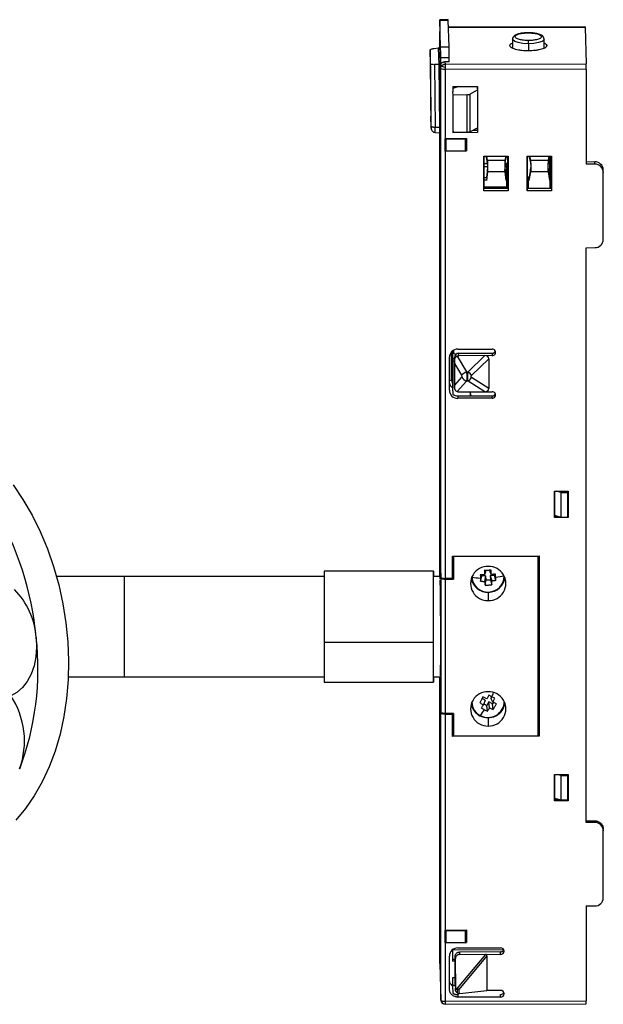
# Model space of a CAD drawing. Header units: millimetres. Extents: x -289 to -86, y -80 to 35.
# Tile 2 of 2: x -154 to -86, y -80 to 35. Entities that reach past the tile are written whole.
import ezdxf

# ---------------------------------------------------------------- set-up
doc = ezdxf.new("R2010")
doc.units = ezdxf.units.MM

msp = doc.modelspace()

# ---------------------------------------------------------------- linework, layer by layer
at = {"color": 7, "linetype": 'Continuous', "lineweight": 25}
for p, q in [((-103.67, 34.83), (-104.67, 34.82)), ((-104.67, 34.78), (-103.67, 34.79)), ((-104.57, 31.64), (-104.67, 34.78)), ((-103.67, 34.79), (-103.67, 34.81)), ((-103.57, 31.64), (-103.67, 34.79)), ((-104.67, 33.15), (-104.68, 33.44)), ((-104.68, 31.53), (-104.68, 33.44)), ((-104.67, 34.11), (-104.67, 33.15)), ((-87.68, 33.98), (-103.64, 33.94)), ((-103.64, 33.92), (-87.68, 33.96)), ((-87.68, 33.96), (-87.55, 29.67)), ((-96.17, 32.55), (-96.17, 31.51)), ((-92.47, 31.51), (-92.47, 32.55)), ((-105.74, 29.68), (-105.79, 31.28)), ((-105.79, 31.28), (-105.72, 24)), ((-105.34, 31.46), (-104.8, 31.53)), ((-104.74, 29.61), (-104.8, 31.53)), ((-104.64, 31.53), (-104.8, 31.53)), ((-104.59, 29.84), (-104.65, 31.79)), ((-104.65, 31.79), (-104.65, 31.53)), ((-104.57, 31.64), (-103.57, 31.64)), ((-94.3, 32.02), (-94.3, 31.19)), ((-104.56, 29.44), (-104.56, 30.4)), ((-104.56, 30.4), (-103.56, 30.4)), ((-104.06, 29.92), (-104.05, 29.63)), ((-103.56, 29.92), (-104.06, 29.92)), ((-103.56, 29.92), (-103.56, 30.4)), ((-105.67, 22.4), (-105.74, 29.68)), ((-104.74, 29.61), (-105.28, 29.58)), ((-105.28, 29.58), (-105.21, 22.26)), ((-104.74, 29.61), (-104.59, 29.62)), ((-104.67, 22.26), (-104.74, 29.61)), ((-104.59, 22.08), (-104.59, 29.84)), ((-104.55, 29.15), (-104.56, 29.44)), ((-104.55, -30.32), (-104.55, 29.15)), ((-104.05, 29.63), (-87.55, 29.67)), ((-87.55, 29.05), (-104.05, 29.01)), ((-104.05, 29.01), (-104.05, -30.46)), ((-87.55, 29.05), (-87.55, 17.96)), ((-104.71, 26.62), (-104.59, 26.62)), ((-104.59, 26.62), (-104.71, 26.62)), ((-103.15, 27.01), (-100.24, 27.02)), ((-103.15, 27.01), (-103.15, 26.39)), ((-102.44, 27.01), (-103.15, 26.78)), ((-101.16, 26.13), (-100.25, 26.64)), ((-100.26, 26.73), (-100.26, 27.02)), ((-100.24, 27.02), (-100.24, 21.63)), ((-103.11, 26.02), (-103.16, 26.39)), ((-101.5, 26.06), (-103.11, 26.02)), ((-103.11, 21.66), (-103.11, 26.02)), ((-101.5, 26.06), (-101.5, 21.65)), ((-101.16, 26.13), (-101.16, 21.71)), ((-105.67, 22.16), (-105.72, 23.56)), ((-104.59, 24.03), (-104.69, 24.03)), ((-105.21, 22.26), (-104.67, 22.26)), ((-104.59, 22.26), (-104.67, 22.26)), ((-103.16, 22.03), (-103.11, 21.66)), ((-103.15, 21.94), (-103.15, 21.62)), ((-103.15, 21.92), (-103.15, 21.92)), ((-101.16, 21.71), (-100.25, 22.18)), ((-100.74, 21.93), (-100.26, 21.93)), ((-100.26, 21.93), (-100.26, 22.18)), ((-100.26, 21.93), (-100.24, 21.63)), ((-105.21, 21.65), (-104.67, 21.61)), ((-104.69, 21.61), (-104.61, 13.43)), ((-104.67, 21.61), (-104.59, 21.61)), ((-104.67, 21.61), (-104.6, 14.42)), ((-104.6, 21.41), (-104.6, 21.53)), ((-104.6, 11.94), (-104.6, 21.53)), ((-104.6, 21.53), (-104.59, 21.53)), ((-104.6, 21.41), (-104.59, 21.41)), ((-104.05, 20.95), (-101.55, 20.95)), ((-104.05, 20.95), (-104.05, 20.92)), ((-104.05, 19.48), (-104.05, 20.92)), ((-103.95, 20.89), (-104.05, 20.92)), ((-103.95, 20.89), (-101.65, 20.9)), ((-103.95, 20.89), (-103.95, 19.45)), ((-100.24, 21.63), (-103.15, 21.62)), ((-101.5, 21.65), (-103.11, 21.66)), ((-101.65, 20.9), (-101.55, 20.93)), ((-101.65, 19.46), (-101.65, 20.9)), ((-101.55, 20.95), (-101.55, 20.93)), ((-101.55, 20.93), (-101.55, 19.49)), ((-104.68, -30.24), (-104.68, 20.57)), ((-104.05, 19.48), (-104.05, 19.51)), ((-104.05, 19.48), (-103.95, 19.45)), ((-101.65, 19.46), (-103.95, 19.45)), ((-101.65, 19.46), (-101.55, 19.49)), ((-99.51, 18.87), (-96.69, 18.88)), ((-99.51, 14.83), (-99.51, 18.87)), ((-99.5, 18.87), (-99.5, 15.13)), ((-99.26, 18.88), (-99.24, 18.72)), ((-99.24, 18.72), (-99.12, 18.09)), ((-99.22, 18.88), (-99.12, 18.37)), ((-97.01, 18.37), (-96.92, 18.88)), ((-97.01, 18.1), (-96.9, 18.73)), ((-96.9, 18.73), (-96.88, 18.88)), ((-96.89, 18.78), (-96.73, 18.83)), ((-96.71, 15.14), (-96.71, 18.88)), ((-96.69, 18.88), (-96.69, 14.83)), ((-94.46, 18.89), (-91.59, 18.89)), ((-94.46, 14.84), (-94.46, 18.89)), ((-94.45, 18.89), (-94.45, 15.14)), ((-94.21, 18.89), (-94.2, 18.73)), ((-94.2, 18.73), (-94.08, 18.1)), ((-94.17, 18.89), (-94.07, 18.38)), ((-91.95, 18.38), (-91.86, 18.89)), ((-91.95, 18.11), (-91.84, 18.74)), ((-91.84, 18.74), (-91.83, 18.89)), ((-91.82, 17.32), (-91.82, 18.89)), ((-91.82, 17.2), (-91.82, 18.89)), ((-91.7, 15.15), (-91.7, 18.89)), ((-91.61, 15.15), (-91.61, 18.89)), ((-91.59, 18.89), (-91.59, 14.85)), ((-99.5, 17.98), (-99.13, 18.1)), ((-99.5, 17.66), (-99.09, 17.66)), ((-99.45, 18), (-99.1, 18.01)), ((-99.08, 17.36), (-99.22, 16.38)), ((-97.01, 18.37), (-99.12, 18.37)), ((-99.12, 18.37), (-99.12, 18.09)), ((-99.1, 18.21), (-99.1, 18)), ((-99.08, 17.68), (-99.08, 17.54)), ((-99.08, 17.05), (-99.08, 17.36)), ((-97.04, 17.66), (-96.94, 17.66)), ((-97.04, 17.37), (-97.04, 17.05)), ((-97.04, 17.37), (-96.92, 16.39)), ((-97.03, 18.01), (-97.03, 18.21)), ((-97.03, 17.9), (-97.03, 18.01)), ((-97.01, 18.1), (-97.01, 18.37)), ((-97.01, 18.08), (-96.73, 18.09)), ((-96.94, 17.66), (-96.94, 18.08)), ((-96.94, 17.9), (-96.83, 17.9)), ((-96.83, 17.81), (-96.94, 17.81)), ((-96.83, 17.9), (-96.83, 18.08)), ((-96.83, 17.9), (-96.83, 17.81)), ((-96.83, 17.81), (-96.82, 15.89)), ((-96.82, 17.88), (-96.81, 18.08)), ((-96.82, 17.88), (-96.71, 17.88)), ((-94.06, 17.37), (-94.23, 16.39)), ((-94.07, 18.38), (-94.08, 18.1)), ((-91.95, 18.38), (-94.07, 18.38)), ((-94.06, 17.06), (-94.06, 17.37)), ((-94.03, 18), (-94.03, 17.89)), ((-94.02, 17.4), (-94.02, 17.56)), ((-91.97, 17.38), (-91.96, 17.06)), ((-91.97, 17.38), (-91.81, 16.4)), ((-91.82, 17.32), (-91.96, 17.32)), ((-91.95, 18.11), (-91.95, 18.38)), ((-91.87, 17.88), (-91.75, 17.87)), ((-91.75, 17.82), (-91.87, 17.82)), ((-87.55, 18.24), (-86.54, 18.23)), ((-86.53, 17.94), (-87.55, 17.96)), ((-86.53, 17.94), (-86.54, 18.23)), ((-85.55, 17.01), (-85.56, 17.3)), ((-99.22, 16.35), (-99.5, 16.35)), ((-99.5, 16.12), (-99.22, 16.12)), ((-99.08, 17.05), (-99.22, 16.03)), ((-99.22, 16.38), (-99.22, 16.35)), ((-97.04, 17.05), (-99.08, 17.05)), ((-96.92, 16.04), (-97.04, 17.05)), ((-96.92, 16.35), (-96.92, 16.39)), ((-96.85, 16.35), (-96.92, 16.35)), ((-96.92, 16.13), (-96.84, 16.13)), ((-96.84, 16.13), (-96.85, 16.35)), ((-96.84, 15.26), (-96.84, 16.13)), ((-96.71, 16.34), (-96.82, 16.34)), ((-96.73, 16.48), (-96.72, 15.14)), ((-94.46, 16.45), (-94.22, 16.45)), ((-94.34, 16.14), (-94.35, 16.36)), ((-94.35, 16.36), (-94.35, 15.14)), ((-94.24, 16.36), (-94.35, 16.36)), ((-94.34, 15.14), (-94.34, 16.14)), ((-94.34, 16.14), (-94.24, 16.14)), ((-94.06, 17.06), (-94.24, 16.05)), ((-94.23, 16.39), (-94.24, 16.36)), ((-91.96, 17.06), (-94.06, 17.06)), ((-91.8, 16.05), (-91.96, 17.06)), ((-91.82, 16.71), (-91.86, 16.71)), ((-91.82, 16.51), (-91.82, 16.91)), ((-91.82, 16.51), (-91.82, 16.71)), ((-91.8, 16.37), (-91.81, 16.4)), ((-91.77, 16.37), (-91.8, 16.37)), ((-91.8, 16.14), (-91.77, 16.14)), ((-91.77, 16.14), (-91.77, 16.37)), ((-91.77, 15.15), (-91.77, 16.14)), ((-91.75, 15.15), (-91.75, 16.54)), ((-85.55, 9.16), (-85.55, 16.99)), ((-104.64, 15.68), (-104.64, 13.09)), ((-99.51, 14.83), (-99.5, 15.13)), ((-96.84, 15.26), (-99.5, 15.26)), ((-99.5, 15.13), (-96.71, 15.14)), ((-96.81, 15.14), (-96.82, 16.04)), ((-96.82, 15.89), (-96.82, 15.09)), ((-96.71, 15.14), (-96.69, 14.83)), ((-94.45, 15.14), (-94.46, 14.84)), ((-94.45, 15.14), (-91.61, 15.15)), ((-91.61, 15.15), (-91.59, 14.85)), ((-96.69, 14.83), (-99.51, 14.83)), ((-91.59, 14.85), (-94.46, 14.84)), ((-104.6, 11.94), (-104.64, 13.09)), ((-104.64, 13.09), (-104.6, 13.09)), ((-104.6, 13.01), (-104.61, 13.43)), ((-87.55, 8.19), (-86.55, 8.2)), ((-87.55, -58.98), (-87.55, 8.19)), ((-103.28, -7.31), (-103.28, -3.97)), ((-103.18, -3.88), (-103.18, -7.66)), ((-103.08, -3.81), (-103.08, -3.9)), ((-103.08, -3.81), (-103.08, -3.88)), ((-103.08, -3.88), (-103.08, -3.81)), ((-102.65, -4.48), (-101.54, -6.31)), ((-102.55, -3.66), (-98.55, -3.65)), ((-102.46, -4.15), (-98.56, -4.14)), ((-102.45, -4.43), (-102.46, -4.15)), ((-98.55, -4.42), (-102.45, -4.43)), ((-101.34, -6.31), (-99.41, -4.42)), ((-98.56, -4.14), (-98.55, -4.42)), ((-103.55, -8.46), (-103.55, -4.63)), ((-102.96, -4.63), (-102.95, -4.95)), ((-102.96, -7.88), (-102.96, -4.63)), ((-102.95, -5.33), (-102.11, -6.72)), ((-102.95, -5.33), (-102.95, -7.86)), ((-100.94, -6.76), (-98.95, -4.81)), ((-98.95, -4.81), (-98.95, -8.25)), ((-101.54, -6.31), (-101.34, -6.31)), ((-102.95, -8.21), (-102.96, -7.88)), ((-102.11, -6.94), (-102.95, -7.86)), ((-101.54, -7.4), (-102.65, -8.62)), ((-101.34, -7.4), (-101.54, -7.4)), ((-99.41, -8.64), (-101.34, -7.4)), ((-98.95, -8.25), (-100.94, -6.97)), ((-103.18, -8.17), (-103.16, -8.94)), ((-102.56, -9.13), (-98.56, -9.12)), ((-102.56, -9.13), (-102.55, -9.41)), ((-102.45, -8.65), (-98.55, -8.64)), ((-101.07, -9.13), (-101.08, -8.78)), ((-101.08, -8.87), (-101.07, -9.13)), ((-98.55, -9.4), (-98.56, -9.12)), ((-98.55, -9.4), (-102.55, -9.41)), ((-91.26, -20.25), (-89.64, -20.25)), ((-91.26, -23.34), (-91.26, -20.25)), ((-91.25, -20.25), (-91.25, -23.13)), ((-90.5, -20.4), (-91.04, -20.25)), ((-90.5, -20.4), (-90.5, -23.28)), ((-90.5, -20.4), (-89.75, -20.4)), ((-89.75, -20.25), (-89.75, -20.4)), ((-89.75, -20.4), (-89.75, -23.28)), ((-89.65, -23.13), (-89.65, -20.25)), ((-89.64, -20.25), (-89.64, -23.34)), ((-91.26, -23.34), (-91.25, -23.13)), ((-89.64, -23.34), (-91.26, -23.34)), ((-91.25, -23.07), (-90.5, -23.28)), ((-91.25, -23.13), (-91.03, -23.13)), ((-90.5, -23.28), (-89.75, -23.28)), ((-89.75, -23.13), (-89.65, -23.13)), ((-89.64, -23.34), (-89.65, -23.13)), ((-104.62, -28.27), (-104.55, -30.32)), ((-104.62, -30.49), (-104.62, -28.33)), ((-104.61, -28.33), (-104.62, -28.33)), ((-104.61, -28.34), (-104.62, -28.34)), ((-104.55, -30.39), (-104.62, -28.35)), ((-104.62, -28.42), (-104.62, -30.51)), ((-103.18, -27.84), (-93.05, -27.81)), ((-103.18, -30.46), (-103.18, -27.84)), ((-103.18, -28.34), (-103.18, -27.84)), ((-103.18, -30.46), (-103.18, -28.26)), ((-103.18, -28.33), (-103.18, -28.34)), ((-103.05, -28.34), (-103.18, -28.34)), ((-103.05, -28.34), (-103.18, -28.35)), ((-103.05, -27.94), (-103.05, -27.84)), ((-93.15, -27.91), (-103.05, -27.94)), ((-103.05, -27.94), (-103.05, -30.52)), ((-93.15, -27.91), (-93.15, -27.81)), ((-93.15, -48.8), (-93.15, -27.91)), ((-93.06, -27.81), (-93.06, -35.36)), ((-93.06, -27.81), (-93.06, -48.61)), ((-93.05, -27.81), (-93.05, -48.9)), ((-105.39, -29.59), (-118.19, -29.59)), ((-99.44, -30.03), (-99.29, -29.67)), ((-99.29, -29.67), (-99.3, -29.52)), ((-98.8, -29.5), (-98.8, -29.64)), ((-98.64, -29.99), (-98.8, -29.64)), ((-118.19, -30.24), (-149.46, -30.24)), ((-104.63, -30.24), (-105.39, -30.24)), ((-104.55, -30.39), (-104.55, -46.1)), ((-103.18, -30.46), (-104.05, -30.46)), ((-104.05, -30.53), (-103.05, -30.52)), ((-104.05, -30.53), (-104.05, -46.24)), ((-100.93, -30.3), (-100.92, -30.31)), ((-100.92, -30.31), (-100.92, -30.27)), ((-99.89, -30.78), (-99.77, -30.17)), ((-99.77, -30.17), (-99.78, -30.03)), ((-99.27, -30.15), (-99.77, -30.17)), ((-99.4, -30.8), (-99.27, -30.15)), ((-99.37, -31.24), (-99.24, -30.63)), ((-99.24, -30.63), (-99.27, -30.15)), ((-99.24, -30.63), (-98.75, -30.6)), ((-98.27, -30.1), (-98.77, -30.12)), ((-98.77, -30.12), (-98.6, -30.76)), ((-98.77, -30.12), (-98.75, -30.6)), ((-98.75, -30.6), (-98.58, -31.2)), ((-98.27, -30.1), (-98.28, -29.95)), ((-98.11, -30.69), (-98.27, -30.1)), ((-99.03, -32.06), (-99, -33.04)), ((-93.15, -31.74), (-93.09, -33.58)), ((-93.09, -33.58), (-93.15, -33.58)), ((-93.09, -33.58), (-93.09, -39.33)), ((-93.06, -35.36), (-93.07, -35.01)), ((-93.07, -35.01), (-93.07, -35.77)), ((-93.06, -35.36), (-93.06, -35.36)), ((-93.07, -35.77), (-93.06, -36.13)), ((-93.06, -35.77), (-93.07, -35.77)), ((-93.06, -36.13), (-93.06, -48.53)), ((-93.06, -36.13), (-93.06, -36.13)), ((-105.39, -37.95), (-118.19, -37.95)), ((-93.09, -39.33), (-93.15, -39.33)), ((-148.1, -41.94), (-118.19, -41.94)), ((-105.39, -41.94), (-104.6, -41.94)), ((-104.68, -75.43), (-104.68, -41.94)), ((-104.62, -43.86), (-104.62, -41.94)), ((-104.62, -41.94), (-104.62, -43.81)), ((-118.19, -42.59), (-105.39, -42.59)), ((-104.62, -43.93), (-104.55, -46.1)), ((-104.55, -46.16), (-104.62, -43.99)), ((-104.61, -43.99), (-104.62, -43.99)), ((-99.37, -44.66), (-99.72, -44.48)), ((-99.37, -44.66), (-99.56, -45.22)), ((-98.59, -44.28), (-98.69, -44.46)), ((-98.47, -44.9), (-98.69, -44.46)), ((-99.53, -45.12), (-99.17, -45.31)), ((-98.93, -44.88), (-99.17, -45.31)), ((-99.09, -45.96), (-99.17, -45.31)), ((-98.49, -45.11), (-98.93, -44.88)), ((-98.85, -45.58), (-98.93, -44.88)), ((-98.39, -44.93), (-98.49, -45.11)), ((-98.42, -45.76), (-98.49, -45.11)), ((-93.07, -48.27), (-93.15, -45.61)), ((-104.55, -79.71), (-104.55, -46.16)), ((-103.05, -46.24), (-104.05, -46.24)), ((-104.05, -46.31), (-103.18, -46.31)), ((-104.05, -46.31), (-104.05, -79.85)), ((-103.18, -46.24), (-103.18, -46.31)), ((-103.18, -48.92), (-103.18, -46.24)), ((-103.18, -48.92), (-103.18, -46.31)), ((-103.05, -46.24), (-103.05, -48.83)), ((-99.03, -46.72), (-99, -47.7)), ((-93.06, -48.53), (-93.07, -48.17)), ((-93.07, -48.17), (-93.07, -48.23)), ((-93.07, -48.27), (-93.07, -48.27)), ((-93.05, -48.9), (-103.18, -48.92)), ((-103.05, -48.83), (-93.15, -48.8)), ((-93.06, -48.53), (-93.06, -48.53)), ((-93.05, -48.9), (-93.06, -48.61)), ((-91.26, -53.36), (-89.64, -53.36)), ((-91.26, -56.45), (-91.26, -53.36)), ((-91.25, -53.36), (-91.25, -56.24)), ((-90.5, -53.47), (-90.87, -53.36)), ((-90.5, -53.47), (-89.75, -53.46)), ((-90.5, -53.47), (-90.5, -56.34)), ((-89.75, -53.36), (-89.75, -53.46)), ((-89.75, -53.46), (-89.75, -56.34)), ((-89.65, -56.23), (-89.65, -53.36)), ((-89.64, -53.36), (-89.64, -56.45)), ((-91.26, -56.45), (-91.25, -56.24)), ((-91.25, -56.13), (-90.5, -56.34)), ((-91.25, -56.24), (-90.86, -56.24)), ((-90.5, -56.34), (-89.75, -56.34)), ((-89.75, -56.24), (-89.65, -56.23)), ((-89.64, -56.45), (-89.65, -56.23)), ((-89.64, -56.45), (-91.26, -56.45)), ((-87.55, -58.78), (-86.55, -58.78)), ((-86.55, -58.98), (-87.55, -58.98)), ((-86.55, -58.98), (-86.55, -58.78)), ((-85.55, -59.9), (-85.55, -59.7)), ((-85.55, -67.76), (-85.55, -59.93)), ((-87.55, -68.72), (-86.55, -68.72)), ((-87.55, -68.72), (-87.55, -79.81)), ((-104.05, -71.53), (-101.55, -71.52)), ((-104.05, -71.56), (-104.05, -71.53)), ((-104.05, -72.99), (-104.05, -71.56)), ((-103.95, -71.58), (-104.05, -71.56)), ((-103.95, -71.58), (-103.95, -73.02)), ((-103.95, -71.58), (-101.65, -71.58)), ((-101.65, -71.58), (-101.55, -71.55)), ((-101.65, -73.02), (-101.65, -71.58)), ((-101.55, -71.52), (-101.55, -71.55)), ((-101.55, -71.55), (-101.55, -72.99)), ((-104.05, -72.97), (-104.05, -72.99)), ((-104.05, -72.99), (-103.95, -73.02)), ((-101.65, -73.02), (-103.95, -73.02)), ((-102.55, -73.62), (-97.55, -73.61)), ((-101.65, -73.02), (-101.55, -72.99)), ((-103.55, -78.41), (-103.55, -74.58)), ((-103.18, -73.84), (-103.18, -75.16)), ((-103.14, -73.81), (-97.19, -73.86)), ((-102.98, -73.72), (-102.98, -73.81)), ((-102.98, -73.72), (-102.98, -73.81)), ((-102.98, -73.72), (-102.98, -73.81)), ((-102.86, -74.58), (-102.85, -74.92)), ((-102.86, -77.84), (-102.86, -74.58)), ((-99.31, -74.38), (-102.63, -78.32)), ((-99.15, -74.55), (-102.45, -78.47)), ((-97.56, -74.09), (-102.36, -74.1)), ((-102.36, -74.1), (-102.35, -74.39)), ((-102.35, -74.39), (-97.55, -74.37)), ((-99.15, -74.55), (-99.15, -78.6)), ((-97.55, -74.37), (-97.56, -74.09)), ((-97.15, -73.97), (-97.15, -73.99)), ((-104.68, -75.43), (-104.55, -79.71)), ((-104.68, -75.44), (-104.55, -79.73)), ((-103.18, -74.93), (-102.86, -74.94)), ((-102.86, -75.16), (-103.18, -75.16)), ((-102.85, -74.92), (-102.84, -78.32)), ((-102.85, -78.03), (-103.19, -78.03)), ((-102.86, -77.1), (-103.18, -77.11)), ((-103.18, -77.11), (-103.18, -78.07)), ((-103.18, -78.07), (-103.16, -78.89)), ((-102.86, -77.84), (-102.84, -78.5)), ((-102.86, -77.85), (-102.84, -78.51)), ((-102.84, -78.32), (-102.63, -78.32)), ((-102.63, -78.48), (-102.84, -78.48)), ((-102.84, -78.5), (-102.84, -78.48)), ((-102.63, -78.48), (-102.63, -78.88)), ((-102.56, -79.08), (-102.55, -79.37)), ((-97.55, -79.36), (-102.55, -79.37)), ((-102.45, -78.47), (-102.45, -78.95)), ((-102.34, -78.95), (-99.15, -78.6)), ((-97.55, -78.59), (-99.15, -78.6)), ((-97.55, -79.36), (-97.56, -79.07)), ((-97.15, -78.95), (-97.15, -78.97)), ((-104.05, -79.85), (-87.55, -79.81)), ((-104.05, -80.21), (-87.55, -80.17))]:
    msp.add_line(p, q, dxfattribs=at)
at = {"color": 7, "linetype": 'Continuous', "lineweight": 25, "flags": 128}
for points in [[(-87.68, 33.98), (-87.68, 33.98), (-87.68, 33.96)], [(-94.3, 32.02), (-94.94, 32.05), (-95.5, 32.15), (-95.91, 32.28), (-96.14, 32.46), (-96.17, 32.55)], [(-92.47, 32.55), (-92.49, 32.47), (-92.71, 32.29), (-93.12, 32.15), (-93.67, 32.06), (-94.3, 32.02)], [(-105.67, 22.4), (-105.66, 22.37), (-105.64, 22.35), (-105.6, 22.33), (-105.54, 22.3), (-105.47, 22.29), (-105.39, 22.27), (-105.3, 22.27), (-105.21, 22.26)], [(-105.67, 22.4), (-105.67, 22.34), (-105.67, 22.28), (-105.67, 22.23), (-105.67, 22.19), (-105.67, 22.16), (-105.67, 22.15), (-105.67, 22.15), (-105.67, 22.16)], [(-104.59, 22.08), (-104.59, 21.9), (-104.59, 21.74), (-104.59, 21.6), (-104.59, 21.49), (-104.59, 21.41), (-104.59, 21.38), (-104.6, 21.37), (-104.6, 21.41)], [(-91.82, 16.71), (-91.82, 16.78), (-91.82, 16.85), (-91.82, 16.93), (-91.82, 17.01), (-91.82, 17.09), (-91.82, 17.17), (-91.82, 17.25), (-91.82, 17.32)], [(-91.82, 16.91), (-91.82, 16.94), (-91.82, 16.98), (-91.82, 17.01), (-91.82, 17.05), (-91.82, 17.09), (-91.82, 17.12), (-91.82, 17.16), (-91.82, 17.2)], [(-96.84, 15.26), (-96.84, 15.16), (-96.84, 15.14)], [(-103.18, -4.72), (-103.07, -4.77), (-102.96, -4.81)], [(-154.55, -19.53), (-153.4, -21.23), (-152.34, -23.05), (-151.39, -24.97), (-150.54, -26.98), (-149.81, -29.07), (-149.21, -31.22), (-148.73, -33.42), (-148.37, -35.64), (-148.16, -37.87), (-148.07, -40.1), (-148.12, -42.31), (-148.3, -44.48), (-148.62, -46.6), (-149.06, -48.65), (-149.64, -50.62), (-150.33, -52.48), (-151.15, -54.23), (-152.07, -55.86), (-153.1, -57.35), (-154.23, -58.69)], [(-104.62, -28.42), (-104.62, -28.4), (-104.62, -28.38), (-104.62, -28.37), (-104.62, -28.36), (-104.62, -28.35), (-104.62, -28.35), (-104.62, -28.35), (-104.62, -28.35)], [(-118.19, -29.59), (-118.19, -29.64), (-118.19, -29.87), (-118.19, -30.28), (-118.19, -30.88), (-118.19, -31.63), (-118.19, -32.52), (-118.19, -33.51), (-118.19, -34.59), (-118.19, -35.71), (-118.19, -36.84), (-118.19, -37.95)], [(-105.39, -37.95), (-105.39, -36.84), (-105.39, -35.71), (-105.39, -34.59), (-105.39, -33.51), (-105.39, -32.52), (-105.39, -31.63), (-105.39, -30.88), (-105.39, -30.28), (-105.39, -29.87), (-105.39, -29.64), (-105.39, -29.61), (-105.39, -29.77), (-105.39, -30.13), (-105.39, -30.24)], [(-141.56, -30.24), (-141.56, -30.34), (-141.56, -30.64), (-141.56, -31.12), (-141.56, -31.77), (-141.56, -32.57), (-141.56, -33.49), (-141.56, -34.49), (-141.56, -35.56), (-141.56, -36.63), (-141.56, -37.7), (-141.56, -38.7), (-141.56, -39.62), (-141.56, -40.42), (-141.56, -41.07), (-141.56, -41.55), (-141.56, -41.85), (-141.56, -41.94)], [(-141.56, -30.24), (-141.56, -30.27), (-141.56, -30.47), (-141.56, -30.86), (-141.56, -31.43), (-141.56, -32.15), (-141.56, -33.02), (-141.56, -33.98), (-141.56, -35.02), (-141.56, -36.09), (-141.56, -37.17), (-141.56, -38.21), (-141.56, -39.17), (-141.56, -40.04), (-141.56, -40.76), (-141.56, -41.33), (-141.56, -41.72), (-141.56, -41.92), (-141.56, -41.94)], [(-151.85, -37.34), (-151.8, -38.48), (-151.89, -39.6), (-152.1, -40.66), (-152.44, -41.63), (-152.9, -42.49), (-153.45, -43.21), (-154.1, -43.78), (-154.81, -44.17)], [(-118.19, -37.95), (-118.19, -39.01), (-118.19, -39.97), (-118.19, -40.82), (-118.19, -41.52), (-118.19, -42.06), (-118.19, -42.42), (-118.19, -42.58), (-118.19, -42.59)], [(-105.39, -41.94), (-105.39, -42.32), (-105.39, -42.55), (-105.39, -42.58), (-105.39, -42.42), (-105.39, -42.06), (-105.39, -41.52), (-105.39, -40.82), (-105.39, -39.97), (-105.39, -39.01), (-105.39, -37.95)], [(-99.97, -46.5), (-99.97, -46.51), (-99.96, -46.51), (-99.96, -46.51), (-99.95, -46.51), (-99.95, -46.51), (-99.94, -46.5), (-99.93, -46.49), (-99.92, -46.48)]]:
    msp.add_lwpolyline(points, dxfattribs=at)
at = {"color": 7, "linetype": 'Continuous', "lineweight": 25}
for centre, radius, start, end in [((-113.76, 32.07), 19.46, 359.8511, 0.9501), ((-104.46, 29.05), 0.32, 68.321, 97.7051), ((-105, 27.11), 2.33, 65.9633, 73.5636), ((-71.85, 24.27), 33.87, 180.4587, 181.2044), ((-123.32, 21.89), 18.11, 359.2595, 1.1853), ((-123.79, 21.86), 19.13, 359.2595, 1.1853), ((-86.53, 17.25), 0.977, 2.8899, 90.3661), ((-86.52, 16.97), 0.976, 1.1955, 90.3898), ((-86.53, 9.18), 0.983, 268.9772, 358.7348), ((-102.57, -4.65), 0.983, 88.9772, 178.7348), ((-102.6, -3.88), 0.476, 180.5168, 242.249), ((-102.47, -4.64), 0.491, 88.9772, 178.7348), ((-98.55, -3.74), 0.398, 269.2939, 338.4066), ((-98.54, -4.04), 0.384, 268.0387, 91.9627), ((-102.69, -4.11), 1.02, 240.891, 254.6311), ((-100.39, -8.51), 2.48, 117.7649, 133.9389), ((-103.55, -8.71), 3.26, 36.8279, 47.3402), ((-103.31, -7.91), 0.593, 86.9546, 113.1925), ((-102.63, -7.39), 0.954, 195.4066, 234.6546), ((-101.14, -6.33), 1.14, 212.2722, 249.5895), ((-102.02, -6.36), 1.24, 303.1886, 330.3702), ((-102.57, -8.44), 0.977, 181.2241, 271.3631), ((-102.56, -8.1), 1.03, 234.5612, 270.2666), ((-98.55, -8.72), 0.398, 269.2939, 338.4066), ((-98.54, -9.02), 0.384, 268.0387, 91.9627), ((-187.89, -40.66), 36.19, 5.2716, 30.7341), ((-99.06, -31.04), 2, 88.2325, 271.7689), ((-98.94, -31.04), 2, 268.2325, 91.7689), ((-481.54, -36.79), 376.98, 359.8554, 0.9405), ((-99.03, -30.07), 2.01, 191.0237, 352.4587), ((-99.03, -30.15), 1.9, 184.7895, 359.8638), ((-99.67, -23.6), 6.82, 259.4825, 267.9809), ((-99.07, -23.44), 6.95, 277.839, 286.2282), ((-160.6, -37.96), 8.77, 4.0655, 44.9646), ((-184.78, -40.99), 33.14, 339.3086, 6.3302), ((-188.34, -39.07), 83.79, 358.0988, 0.9077), ((-99.06, -45.7), 2, 88.2325, 271.7689), ((-98.94, -45.7), 2, 268.2325, 91.7689), ((-162.76, -49.46), 9.54, 340.1532, 33.611), ((-98.06, -43.83), 6.56, 179.8554, 180.9404), ((-99.02, -44.81), 1.89, 241.7842, 359.7943), ((-116.17, -35.5), 19.64, 333.4586, 335.0094), ((-99.11, -44.78), 1.92, 190.0052, 243.4751), ((-99.12, -44.86), 1.8, 182.0671, 243.7496), ((-99.03, -44.72), 2.01, 242.1098, 352.1212), ((-105.99, -41.74), 7.7, 322.0758, 328.2927), ((-86.52, -59.95), 0.977, 1.2241, 91.3631), ((-86.53, -67.74), 0.983, 268.9772, 358.7348), ((-102.56, -74.6), 0.983, 88.9772, 178.7348), ((-97.54, -74), 0.391, 1.2241, 91.3631), ((-97.54, -73.98), 0.393, 268.9772, 358.7348), ((-102.67, -75.65), 2.78, 270.9121, 272.1753), ((-102.67, -75.78), 2.65, 272.1711, 273.4987), ((-97.54, -78.98), 0.391, 1.2241, 91.3631), ((-97.54, -78.97), 0.393, 268.9772, 358.7348), ((-104.05, -79.71), 0.5, 181.7859, 270.1413), ((-103.95, -79.67), 0.551, 190.6812, 226.0436), ((-104.01, -79.73), 0.471, 225.5941, 264.9718)]:
    msp.add_arc(centre, radius, start, end, dxfattribs=at)
for points, knots in [([(-104.67, 34.78), (-104.67, 34.79), (-104.67, 34.81), (-104.67, 34.82), (-104.67, 34.83), (-104.67, 34.82), (-104.67, 34.79), (-104.67, 34.71), (-104.67, 34.6), (-104.67, 34.45), (-104.67, 34.29), (-104.67, 34.17), (-104.67, 34.11)], [0, 0, 0, 0, 0.0600993, 0.1198084, 0.179664, 0.2401991, 0.369538, 0.5001206, 0.62939, 0.7600424, 0.879663, 1, 1, 1, 1]), ([(-94.33, 33.29), (-94.34, 33.3), (-94.53, 33.3), (-94.9, 33.27), (-95.39, 33.2), (-95.77, 33.07), (-96.01, 32.92), (-96.16, 32.72), (-96.16, 32.59), (-96.15, 32.55)], [0, 0, 0, 0, 0.009354, 0.209684, 0.411521, 0.619215, 0.801053, 0.936941, 1, 1, 1, 1]), ([(-94.3, 32.4), (-94.43, 32.4), (-94.58, 32.4), (-94.9, 32.43), (-95.07, 32.45), (-95.4, 32.52), (-95.56, 32.57), (-95.8, 32.69), (-95.87, 32.76), (-95.87, 32.91), (-95.8, 32.98), (-95.58, 33.11), (-95.42, 33.16), (-95.09, 33.23), (-94.92, 33.25), (-94.61, 33.28), (-94.46, 33.28), (-94.33, 33.28)], [0, 0, 0, 0, 0.125, 0.125, 0.25, 0.25, 0.375, 0.375, 0.5, 0.5, 0.625, 0.625, 0.75, 0.75, 0.875, 0.875, 1, 1, 1, 1]), ([(-92.47, 32.55), (-92.49, 32.63), (-92.51, 32.78), (-92.67, 32.95), (-92.91, 33.09), (-93.29, 33.21), (-93.8, 33.28), (-94.21, 33.31), (-94.41, 33.29), (-94.44, 33.29)], [0, 0, 0, 0, 0.114999, 0.226951, 0.377134, 0.579409, 0.779, 0.971754, 1, 1, 1, 1]), ([(-94.33, 33.28), (-94.2, 33.28), (-94.06, 33.28), (-93.74, 33.25), (-93.57, 33.23), (-93.23, 33.16), (-93.07, 33.11), (-92.84, 32.99), (-92.77, 32.92), (-92.77, 32.77), (-92.83, 32.7), (-93.06, 32.57), (-93.21, 32.52), (-93.54, 32.45), (-93.71, 32.43), (-94.03, 32.4), (-94.18, 32.4), (-94.3, 32.4)], [0, 0, 0, 0, 0.125, 0.125, 0.25, 0.25, 0.375, 0.375, 0.5, 0.5, 0.625, 0.625, 0.75, 0.75, 0.875, 0.875, 1, 1, 1, 1]), ([(-105.79, 31.28), (-105.79, 31.29), (-105.78, 31.31), (-105.74, 31.35), (-105.71, 31.37), (-105.62, 31.4), (-105.57, 31.42), (-105.46, 31.45), (-105.4, 31.46), (-105.34, 31.46)], [0, 0, 0, 0, 0.25, 0.25, 0.5, 0.5, 0.75, 0.75, 1, 1, 1, 1]), ([(-104.56, 30.4), (-104.56, 30.43), (-104.56, 30.49), (-104.56, 30.58), (-104.56, 30.67), (-104.56, 30.8), (-104.56, 30.97), (-104.56, 31.16), (-104.57, 31.33), (-104.57, 31.47), (-104.57, 31.58), (-104.57, 31.62), (-104.57, 31.64)], [0, 0, 0, 0, 0.060099, 0.119808, 0.179664, 0.240199, 0.369538, 0.500121, 0.62939, 0.760042, 0.879663, 1, 1, 1, 1]), ([(-103.56, 30.4), (-103.56, 30.65), (-103.56, 30.93), (-103.57, 31.39), (-103.57, 31.57), (-103.57, 31.64)], [0, 0, 0, 0, 0.5, 0.5, 1, 1, 1, 1]), ([(-96.47, 31.79), (-96.45, 31.88), (-96.44, 31.99), (-96.22, 32.07), (-96.17, 32.09)], [0, 0, 0, 0, 0.762329, 1, 1, 1, 1]), ([(-92.17, 31.8), (-92.17, 31.79), (-92.17, 31.77), (-92.18, 31.73), (-92.2, 31.69), (-92.23, 31.65), (-92.27, 31.61), (-92.34, 31.55), (-92.5, 31.46), (-92.77, 31.37), (-93.11, 31.29), (-93.49, 31.23), (-93.89, 31.19), (-94.3, 31.18), (-94.7, 31.19), (-95.11, 31.22), (-95.49, 31.28), (-95.84, 31.36), (-96.12, 31.45), (-96.3, 31.55), (-96.4, 31.64), (-96.46, 31.72), (-96.46, 31.77), (-96.47, 31.79)], [0, 0, 0, 0, 0.020117, 0.040089, 0.059997, 0.07992, 0.099937, 0.120129, 0.184966, 0.250091, 0.314907, 0.380053, 0.439873, 0.500026, 0.559867, 0.62, 0.684837, 0.749962, 0.814779, 0.879924, 0.919979, 0.95979, 1, 1, 1, 1]), ([(-92.47, 32.09), (-92.42, 32.08), (-92.21, 31.99), (-92.19, 31.89), (-92.17, 31.8)], [0, 0, 0, 0, 0.214766, 1, 1, 1, 1]), ([(-104.56, 29.44), (-104.56, 29.46), (-104.56, 29.5), (-104.54, 29.58), (-104.5, 29.68), (-104.43, 29.77), (-104.34, 29.84), (-104.25, 29.88), (-104.16, 29.91), (-104.09, 29.92), (-104.06, 29.92)], [0, 0, 0, 0, 0.078305, 0.158203, 0.326286, 0.499721, 0.624939, 0.759804, 0.877544, 1, 1, 1, 1]), ([(-105.28, 29.58), (-105.34, 29.57), (-105.4, 29.57), (-105.51, 29.58), (-105.57, 29.58), (-105.65, 29.6), (-105.69, 29.61), (-105.73, 29.64), (-105.74, 29.66), (-105.74, 29.68)], [0, 0, 0, 0, 0.25, 0.25, 0.5, 0.5, 0.75, 0.75, 1, 1, 1, 1]), ([(-104.05, 29.01), (-104.18, 29.01), (-104.31, 29.02), (-104.5, 29.08), (-104.55, 29.11), (-104.55, 29.15)], [0, 0, 0, 0, 0.5, 0.5, 1, 1, 1, 1]), ([(-104.5, 29.37), (-104.46, 29.44), (-104.39, 29.51), (-104.24, 29.61), (-104.15, 29.63), (-104.05, 29.63)], [0, 0, 0, 0, 0.5, 0.5, 1, 1, 1, 1]), ([(-104.05, 29.63), (-104.05, 29.61), (-104.05, 29.55), (-104.05, 29.42), (-104.05, 29.33), (-104.05, 29.24)], [0, 0, 0, 0, 0.5, 0.5, 1, 1, 1, 1]), ([(-87.55, 29.05), (-87.55, 29.18), (-87.55, 29.32), (-87.55, 29.55), (-87.55, 29.64), (-87.55, 29.67)], [0, 0, 0, 0, 0.5, 0.5, 1, 1, 1, 1]), ([(-101.5, 26.06), (-101.43, 26.07), (-101.36, 26.07), (-101.24, 26.1), (-101.19, 26.11), (-101.16, 26.13)], [0, 0, 0, 0, 0.5, 0.5, 1, 1, 1, 1]), ([(-105.67, 22.15), (-105.66, 22.09), (-105.65, 21.97), (-105.54, 21.81), (-105.39, 21.69), (-105.27, 21.67), (-105.21, 21.65)], [0, 0, 0, 0, 0.245235, 0.493826, 0.745767, 1, 1, 1, 1]), ([(-101.16, 21.71), (-101.19, 21.69), (-101.24, 21.68), (-101.36, 21.66), (-101.43, 21.65), (-101.5, 21.65)], [0, 0, 0, 0, 0.5, 0.5, 1, 1, 1, 1]), ([(-99.1, 18.21), (-99.09, 18.05), (-99.09, 17.87), (-99.08, 17.5), (-99.07, 17.32), (-99.07, 17.18)], [0, 0, 0, 0, 0.5, 0.5, 1, 1, 1, 1]), ([(-99.1, 18), (-99.1, 17.96), (-99.09, 17.87), (-99.09, 17.75), (-99.08, 17.69), (-99.08, 17.67)], [0, 0, 0, 0, 0.441676, 0.883352, 1, 1, 1, 1]), ([(-97.05, 17.19), (-97.04, 17.33), (-97.04, 17.51), (-97.03, 17.87), (-97.03, 18.06), (-97.03, 18.21)], [0, 0, 0, 0, 0.5, 0.5, 1, 1, 1, 1]), ([(-96.82, 16.34), (-96.82, 16.37), (-96.82, 16.42), (-96.82, 16.5), (-96.82, 16.59), (-96.82, 16.68), (-96.82, 16.81), (-96.82, 17), (-96.82, 17.23), (-96.82, 17.44), (-96.82, 17.61), (-96.82, 17.73), (-96.82, 17.82), (-96.82, 17.86), (-96.82, 17.88)], [0, 0, 0, 0, 0.050327, 0.100099, 0.149731, 0.199645, 0.25025, 0.374717, 0.500062, 0.624529, 0.749874, 0.833383, 0.916104, 1, 1, 1, 1]), ([(-102.65, -4.48), (-102.67, -4.49), (-102.71, -4.52), (-102.77, -4.56), (-102.83, -4.62), (-102.88, -4.69), (-102.94, -4.81), (-102.94, -4.91), (-102.95, -4.95)], [0, 0, 0, 0, 0.131126, 0.257915, 0.38198, 0.50504, 0.754331, 1, 1, 1, 1]), ([(-102.65, -4.48), (-102.63, -4.47), (-102.6, -4.46), (-102.55, -4.44), (-102.5, -4.43), (-102.46, -4.43), (-102.45, -4.43)], [0, 0, 0, 0, 0.256687, 0.508175, 0.755562, 1, 1, 1, 1]), ([(-102.95, -4.95), (-102.95, -5.02), (-102.95, -5.15), (-102.95, -5.27), (-102.95, -5.33)], [0, 0, 0, 0, 0.53157, 1, 1, 1, 1]), ([(-102.11, -6.72), (-102.09, -6.76), (-102.07, -6.8), (-102.07, -6.88), (-102.09, -6.92), (-102.11, -6.94)], [0, 0, 0, 0, 0.5, 0.5, 1, 1, 1, 1]), ([(-101.54, -6.31), (-101.54, -6.35), (-101.53, -6.41), (-101.52, -6.51), (-101.51, -6.62), (-101.51, -6.72), (-101.51, -6.81), (-101.5, -6.94), (-101.51, -7.09), (-101.52, -7.26), (-101.53, -7.36), (-101.54, -7.4)], [0, 0, 0, 0, 0.085896, 0.170751, 0.254592, 0.337447, 0.419348, 0.500325, 0.662925, 0.829404, 1, 1, 1, 1]), ([(-101.34, -7.4), (-101.35, -7.38), (-101.36, -7.34), (-101.37, -7.28), (-101.38, -7.21), (-101.39, -7.14), (-101.4, -7.07), (-101.4, -6.99), (-101.4, -6.87), (-101.4, -6.71), (-101.38, -6.51), (-101.36, -6.38), (-101.34, -6.31)], [0, 0, 0, 0, 0.074074, 0.147195, 0.219415, 0.290787, 0.361366, 0.431209, 0.500374, 0.662511, 0.828819, 1, 1, 1, 1]), ([(-100.94, -6.97), (-100.98, -6.95), (-101, -6.92), (-101, -6.84), (-100.98, -6.79), (-100.94, -6.76)], [0, 0, 0, 0, 0.5, 0.5, 1, 1, 1, 1]), ([(-103.18, -7.66), (-103.18, -7.69), (-103.18, -7.74), (-103.18, -7.81), (-103.18, -7.89), (-103.18, -7.96), (-103.18, -8.02), (-103.18, -8.09), (-103.18, -8.14), (-103.18, -8.16), (-103.18, -8.17)], [0, 0, 0, 0, 0.139805, 0.268308, 0.387214, 0.498669, 0.623675, 0.749417, 0.874376, 1, 1, 1, 1]), ([(-102.95, -7.86), (-102.95, -7.89), (-102.95, -7.95), (-102.95, -8.03), (-102.95, -8.12), (-102.95, -8.18), (-102.95, -8.21)], [0, 0, 0, 0, 0.226518, 0.468444, 0.726165, 1, 1, 1, 1]), ([(-102.95, -8.21), (-102.95, -8.23), (-102.94, -8.28), (-102.93, -8.34), (-102.9, -8.4), (-102.86, -8.48), (-102.78, -8.56), (-102.69, -8.6), (-102.65, -8.62)], [0, 0, 0, 0, 0.123721, 0.246219, 0.369739, 0.496472, 0.74288, 1, 1, 1, 1]), ([(-102.65, -8.62), (-102.63, -8.62), (-102.6, -8.63), (-102.55, -8.64), (-102.5, -8.65), (-102.47, -8.65), (-102.45, -8.65)], [0, 0, 0, 0, 0.255374, 0.504692, 0.751637, 1, 1, 1, 1]), ([(-104.62, -28.33), (-104.62, -28.33), (-104.62, -28.31), (-104.62, -28.29), (-104.62, -28.27), (-104.62, -28.26), (-104.62, -28.26), (-104.62, -28.27)], [0, 0, 0, 0, 0.1637169, 0.3266924, 0.4999375, 0.7448792, 1, 1, 1, 1]), ([(-103.18, -28.26), (-103.18, -28.26), (-103.18, -28.26), (-103.18, -28.26), (-103.18, -28.27), (-103.18, -28.29), (-103.18, -28.32), (-103.18, -28.33)], [0, 0, 0, 0, 0.165943, 0.327549, 0.496207, 0.746197, 1, 1, 1, 1]), ([(-98.67, -29.49), (-98.72, -29.49), (-98.83, -29.5), (-98.98, -29.51), (-99.14, -29.52), (-99.3, -29.52), (-99.4, -29.53), (-99.46, -29.53)], [0, 0, 0, 0, 0.200626, 0.400313, 0.599687, 0.799374, 1, 1, 1, 1]), ([(-99.46, -29.53), (-99.45, -29.58), (-99.45, -29.7), (-99.45, -29.86), (-99.44, -29.97), (-99.44, -30.03)], [0, 0, 0, 0, 0.333521, 0.666479, 1, 1, 1, 1]), ([(-98.64, -29.99), (-98.64, -29.93), (-98.65, -29.82), (-98.66, -29.66), (-98.67, -29.54), (-98.67, -29.49)], [0, 0, 0, 0, 0.333521, 0.666479, 1, 1, 1, 1]), ([(-104.55, -30.32), (-104.55, -30.33), (-104.55, -30.34), (-104.53, -30.36), (-104.51, -30.38), (-104.48, -30.39), (-104.45, -30.4), (-104.41, -30.42), (-104.36, -30.43), (-104.32, -30.44), (-104.27, -30.44), (-104.23, -30.45), (-104.18, -30.45), (-104.13, -30.46), (-104.09, -30.46), (-104.06, -30.46), (-104.05, -30.46)], [0, 0, 0, 0, 0.089527, 0.176272, 0.260233, 0.34141, 0.419803, 0.495412, 0.568235, 0.638274, 0.705527, 0.769994, 0.831675, 0.89057, 0.946678, 1, 1, 1, 1]), ([(-104.55, -30.39), (-104.55, -30.4), (-104.54, -30.42), (-104.49, -30.46), (-104.45, -30.47), (-104.35, -30.5), (-104.29, -30.51), (-104.17, -30.52), (-104.11, -30.53), (-104.05, -30.53)], [0, 0, 0, 0, 0.25, 0.25, 0.5, 0.5, 0.75, 0.75, 1, 1, 1, 1]), ([(-99.44, -30.03), (-99.5, -30.03), (-99.61, -30.03), (-99.77, -30.03), (-99.88, -30.03), (-99.93, -30.03)], [0, 0, 0, 0, 0.333521, 0.666479, 1, 1, 1, 1]), ([(-99.89, -30.78), (-99.84, -30.79), (-99.73, -30.79), (-99.57, -30.8), (-99.45, -30.8), (-99.4, -30.8)], [0, 0, 0, 0, 0.333521, 0.666479, 1, 1, 1, 1]), ([(-99.4, -30.8), (-99.4, -30.85), (-99.39, -30.95), (-99.38, -31.1), (-99.37, -31.19), (-99.37, -31.24)], [0, 0, 0, 0, 0.333521, 0.666479, 1, 1, 1, 1]), ([(-98.15, -29.94), (-98.2, -29.95), (-98.31, -29.96), (-98.47, -29.98), (-98.58, -29.98), (-98.64, -29.99)], [0, 0, 0, 0, 0.333521, 0.666479, 1, 1, 1, 1]), ([(-98.11, -30.69), (-98.15, -30.7), (-98.24, -30.72), (-98.37, -30.73), (-98.49, -30.75), (-98.56, -30.76), (-98.6, -30.76)], [0, 0, 0, 0, 0.290284, 0.552751, 0.788637, 1, 1, 1, 1]), ([(-98.58, -31.2), (-98.58, -31.15), (-98.58, -31.06), (-98.59, -30.91), (-98.59, -30.81), (-98.6, -30.76)], [0, 0, 0, 0, 0.333521, 0.666479, 1, 1, 1, 1]), ([(-99.37, -31.24), (-99.31, -31.24), (-99.21, -31.24), (-99.05, -31.23), (-98.89, -31.22), (-98.74, -31.21), (-98.63, -31.2), (-98.58, -31.2)], [0, 0, 0, 0, 0.200626, 0.400313, 0.599687, 0.799374, 1, 1, 1, 1]), ([(-104.62, -43.99), (-104.62, -43.98), (-104.62, -43.98), (-104.62, -43.96), (-104.62, -43.94), (-104.62, -43.9), (-104.62, -43.88), (-104.62, -43.86)], [0, 0, 0, 0, 0.163717, 0.326692, 0.499937, 0.744879, 1, 1, 1, 1]), ([(-99.62, -44.29), (-99.65, -44.34), (-99.7, -44.43), (-99.77, -44.56), (-99.84, -44.7), (-99.92, -44.83), (-99.97, -44.91), (-99.99, -44.96)], [0, 0, 0, 0, 0.200626, 0.400313, 0.599687, 0.799374, 1, 1, 1, 1]), ([(-99.18, -44.54), (-99.23, -44.51), (-99.33, -44.46), (-99.48, -44.37), (-99.57, -44.32), (-99.62, -44.29)], [0, 0, 0, 0, 0.333521, 0.666479, 1, 1, 1, 1]), ([(-98.94, -44.09), (-98.97, -44.14), (-99.02, -44.24), (-99.1, -44.39), (-99.16, -44.49), (-99.18, -44.54)], [0, 0, 0, 0, 0.333521, 0.666479, 1, 1, 1, 1]), ([(-98.47, -44.9), (-98.45, -44.85), (-98.4, -44.75), (-98.32, -44.6), (-98.27, -44.5), (-98.25, -44.45)], [0, 0, 0, 0, 0.333521, 0.666479, 1, 1, 1, 1]), ([(-99.99, -44.96), (-99.94, -44.99), (-99.85, -45.05), (-99.71, -45.13), (-99.61, -45.19), (-99.56, -45.22)], [0, 0, 0, 0, 0.333521, 0.666479, 1, 1, 1, 1]), ([(-99.79, -45.6), (-99.76, -45.57), (-99.72, -45.5), (-99.67, -45.4), (-99.61, -45.3), (-99.58, -45.24), (-99.56, -45.22)], [0, 0, 0, 0, 0.2902836, 0.5527513, 0.7886373, 1, 1, 1, 1]), ([(-99.09, -45.96), (-99.07, -45.92), (-99.01, -45.84), (-98.93, -45.71), (-98.88, -45.62), (-98.85, -45.58)], [0, 0, 0, 0, 0.333521, 0.666479, 1, 1, 1, 1]), ([(-98.85, -45.58), (-98.8, -45.6), (-98.71, -45.64), (-98.56, -45.7), (-98.46, -45.74), (-98.42, -45.76)], [0, 0, 0, 0, 0.333521, 0.666479, 1, 1, 1, 1]), ([(-98.05, -45.09), (-98.09, -45.07), (-98.19, -45.03), (-98.33, -44.97), (-98.42, -44.92), (-98.47, -44.9)], [0, 0, 0, 0, 0.333521, 0.666479, 1, 1, 1, 1]), ([(-98.42, -45.76), (-98.39, -45.72), (-98.34, -45.63), (-98.27, -45.5), (-98.19, -45.37), (-98.12, -45.23), (-98.07, -45.14), (-98.05, -45.09)], [0, 0, 0, 0, 0.2006259, 0.4003132, 0.5996868, 0.7993741, 1, 1, 1, 1]), ([(-104.05, -46.24), (-104.11, -46.24), (-104.17, -46.24), (-104.29, -46.22), (-104.35, -46.21), (-104.45, -46.18), (-104.49, -46.17), (-104.54, -46.13), (-104.55, -46.11), (-104.55, -46.1)], [0, 0, 0, 0, 0.25, 0.25, 0.5, 0.5, 0.75, 0.75, 1, 1, 1, 1]), ([(-104.05, -46.31), (-104.07, -46.31), (-104.12, -46.31), (-104.19, -46.3), (-104.26, -46.3), (-104.33, -46.28), (-104.4, -46.27), (-104.46, -46.25), (-104.51, -46.22), (-104.54, -46.19), (-104.55, -46.17), (-104.55, -46.16)], [0, 0, 0, 0, 0.084176, 0.175093, 0.272747, 0.377136, 0.488257, 0.606107, 0.730684, 0.861982, 1, 1, 1, 1]), ([(-86.55, -58.78), (-86.52, -58.78), (-86.46, -58.78), (-86.37, -58.79), (-86.28, -58.81), (-86.15, -58.85), (-86, -58.93), (-85.84, -59.05), (-85.71, -59.2), (-85.62, -59.37), (-85.56, -59.55), (-85.56, -59.67), (-85.55, -59.73)], [0, 0, 0, 0, 0.0600993, 0.1198084, 0.179664, 0.2401991, 0.369538, 0.5001206, 0.62939, 0.7600424, 0.879663, 1, 1, 1, 1]), ([(-102.86, -74.58), (-102.86, -74.56), (-102.85, -74.52), (-102.84, -74.44), (-102.8, -74.34), (-102.72, -74.25), (-102.63, -74.18), (-102.55, -74.13), (-102.45, -74.11), (-102.39, -74.1), (-102.36, -74.1)], [0, 0, 0, 0, 0.078305, 0.158203, 0.326286, 0.499721, 0.624939, 0.759804, 0.877544, 1, 1, 1, 1]), ([(-102.35, -74.39), (-102.37, -74.39), (-102.41, -74.39), (-102.48, -74.4), (-102.54, -74.43), (-102.6, -74.46), (-102.65, -74.5), (-102.74, -74.58), (-102.83, -74.71), (-102.84, -74.85), (-102.85, -74.92)], [0, 0, 0, 0, 0.083834, 0.165317, 0.246077, 0.327783, 0.412051, 0.500354, 0.74595, 1, 1, 1, 1]), ([(-99.15, -74.55), (-99.15, -74.53), (-99.15, -74.49), (-99.17, -74.44), (-99.21, -74.4), (-99.25, -74.38), (-99.29, -74.38), (-99.31, -74.38)], [0, 0, 0, 0, 0.232761, 0.428638, 0.606063, 0.789128, 1, 1, 1, 1]), ([(-97.56, -74.09), (-97.5, -74.08), (-97.4, -74.07), (-97.27, -73.99), (-97.21, -73.9), (-97.19, -73.86)], [0, 0, 0, 0, 0.338213, 0.676426, 1, 1, 1, 1]), ([(-103.55, -77.54), (-103.53, -77.6), (-103.48, -77.74), (-103.36, -77.92), (-103.24, -78.02), (-103.18, -78.07)], [0, 0, 0, 0, 0.312725, 0.656362, 1, 1, 1, 1]), ([(-102.55, -79.37), (-102.58, -79.37), (-102.64, -79.37), (-102.73, -79.36), (-102.83, -79.33), (-102.95, -79.29), (-103.1, -79.22), (-103.26, -79.1), (-103.39, -78.94), (-103.48, -78.77), (-103.54, -78.6), (-103.54, -78.48), (-103.55, -78.41)], [0, 0, 0, 0, 0.060099, 0.119808, 0.179664, 0.240199, 0.369538, 0.500121, 0.62939, 0.760042, 0.879663, 1, 1, 1, 1]), ([(-103.16, -78.89), (-103.13, -78.91), (-103.09, -78.94), (-103.02, -78.98), (-102.95, -79.01), (-102.85, -79.05), (-102.72, -79.08), (-102.61, -79.08), (-102.56, -79.08)], [0, 0, 0, 0, 0.123264, 0.247181, 0.372544, 0.50012, 0.747297, 1, 1, 1, 1]), ([(-102.63, -78.32), (-102.63, -78.34), (-102.63, -78.37), (-102.63, -78.41), (-102.63, -78.43)], [0, 0, 0, 0, 0.5337506, 1, 1, 1, 1]), ([(-102.63, -78.88), (-102.62, -78.89), (-102.59, -78.91), (-102.54, -78.93), (-102.5, -78.95), (-102.47, -78.95), (-102.45, -78.95)], [0, 0, 0, 0, 0.257429, 0.508218, 0.754866, 1, 1, 1, 1]), ([(-97.56, -79.07), (-97.5, -79.07), (-97.4, -79.05), (-97.27, -78.96), (-97.19, -78.88), (-97.18, -78.83), (-97.18, -78.82)], [0, 0, 0, 0, 0.323552, 0.647104, 0.970656, 1, 1, 1, 1]), ([(-104.5, -79.78), (-104.45, -79.8), (-104.39, -79.82), (-104.23, -79.85), (-104.14, -79.85), (-104.05, -79.85)], [0, 0, 0, 0, 0.5, 0.5, 1, 1, 1, 1]), ([(-104.05, -79.85), (-104.05, -79.94), (-104.05, -80.02), (-104.05, -80.15), (-104.05, -80.19), (-104.05, -80.2)], [0, 0, 0, 0, 0.5, 0.5, 1, 1, 1, 1]), ([(-87.55, -80.16), (-87.55, -80.16), (-87.55, -80.17), (-87.55, -80.12), (-87.55, -79.99), (-87.55, -79.87), (-87.55, -79.81)], [0, 0, 0, 0, 0.079991, 0.386661, 0.69333, 1, 1, 1, 1])]:
    msp.add_open_spline(points, degree=3, knots=knots, dxfattribs=at)
for points in [[(-104.55, 29.15), (-104.55, 29.23), (-104.53, 29.3), (-104.5, 29.37)], [(-104.05, 29.24), (-104.05, 29.16), (-104.05, 29.08), (-104.05, 29.01)], [(-99.12, 18.37), (-99.11, 18.32), (-99.1, 18.27), (-99.1, 18.21)], [(-99.12, 18.09), (-99.11, 18.06), (-99.11, 18.03), (-99.1, 18)], [(-97.03, 18.21), (-97.02, 18.27), (-97.01, 18.32), (-97.01, 18.37)], [(-97.03, 18.01), (-97.02, 18.04), (-97.01, 18.07), (-97.01, 18.1)], [(-94.08, 18.1), (-94.06, 18.04), (-94.04, 17.97), (-94.03, 17.89)], [(-94.07, 18.38), (-94.06, 18.27), (-94.04, 18.14), (-94.03, 18)], [(-94.02, 17.56), (-94.03, 17.49), (-94.05, 17.42), (-94.06, 17.37)], [(-94.02, 17.4), (-94.03, 17.27), (-94.04, 17.15), (-94.06, 17.06)], [(-94.03, 18), (-94.02, 17.8), (-94.02, 17.59), (-94.02, 17.4)], [(-94.03, 17.89), (-94.03, 17.78), (-94.02, 17.67), (-94.02, 17.56)], [(-92, 17.9), (-91.98, 17.98), (-91.97, 18.05), (-91.95, 18.11)], [(-92, 17.41), (-92, 17.59), (-91.99, 17.81), (-91.99, 18)], [(-91.97, 17.38), (-91.98, 17.43), (-91.99, 17.49), (-92, 17.57)], [(-91.96, 17.06), (-91.97, 17.16), (-91.99, 17.27), (-92, 17.41)], [(-91.99, 18), (-91.98, 18.14), (-91.96, 18.28), (-91.95, 18.38)], [(-99.07, 17.18), (-99.07, 17.13), (-99.08, 17.09), (-99.08, 17.05)], [(-97.04, 17.05), (-97.04, 17.09), (-97.04, 17.14), (-97.05, 17.19)], [(-98.95, -4.81), (-98.95, -4.56), (-99.11, -4.42), (-99.41, -4.42)], [(-103.28, -7.31), (-103.28, -7.44), (-103.25, -7.55), (-103.18, -7.66)], [(-99.41, -8.64), (-99.11, -8.64), (-98.95, -8.5), (-98.95, -8.25)], [(-99.93, -30.03), (-99.92, -30.16), (-99.92, -30.29), (-99.91, -30.42)], [(-99.91, -30.42), (-99.91, -30.54), (-99.9, -30.66), (-99.89, -30.78)], [(-98.12, -30.33), (-98.13, -30.2), (-98.14, -30.07), (-98.15, -29.94)], [(-98.11, -30.69), (-98.11, -30.57), (-98.12, -30.45), (-98.12, -30.33)], [(-98.6, -44.28), (-98.71, -44.22), (-98.83, -44.16), (-98.94, -44.09)], [(-98.25, -44.45), (-98.37, -44.39), (-98.48, -44.33), (-98.6, -44.28)], [(-99.79, -45.6), (-99.67, -45.67), (-99.56, -45.73), (-99.44, -45.79)], [(-99.44, -45.79), (-99.32, -45.85), (-99.21, -45.9), (-99.09, -45.96)], [(-102.84, -78.48), (-102.84, -78.45), (-102.84, -78.4), (-102.84, -78.35), (-102.84, -78.32)], [(-102.63, -78.88), (-102.76, -78.79), (-102.84, -78.65), (-102.84, -78.5)], [(-102.63, -78.32), (-102.59, -78.35), (-102.55, -78.39), (-102.51, -78.42)], [(-102.63, -78.43), (-102.63, -78.44), (-102.63, -78.46), (-102.63, -78.48)], [(-102.45, -78.47), (-102.51, -78.48), (-102.57, -78.48), (-102.63, -78.48)], [(-102.51, -78.42), (-102.49, -78.44), (-102.47, -78.45), (-102.45, -78.47)], [(-102.34, -78.95), (-102.37, -78.96), (-102.41, -78.96), (-102.45, -78.95)], [(-104.55, -79.71), (-104.55, -79.73), (-104.53, -79.76), (-104.5, -79.78)]]:
    msp.add_open_spline(points, degree=3, dxfattribs=at)

doc.saveas('drawing.dxf')
